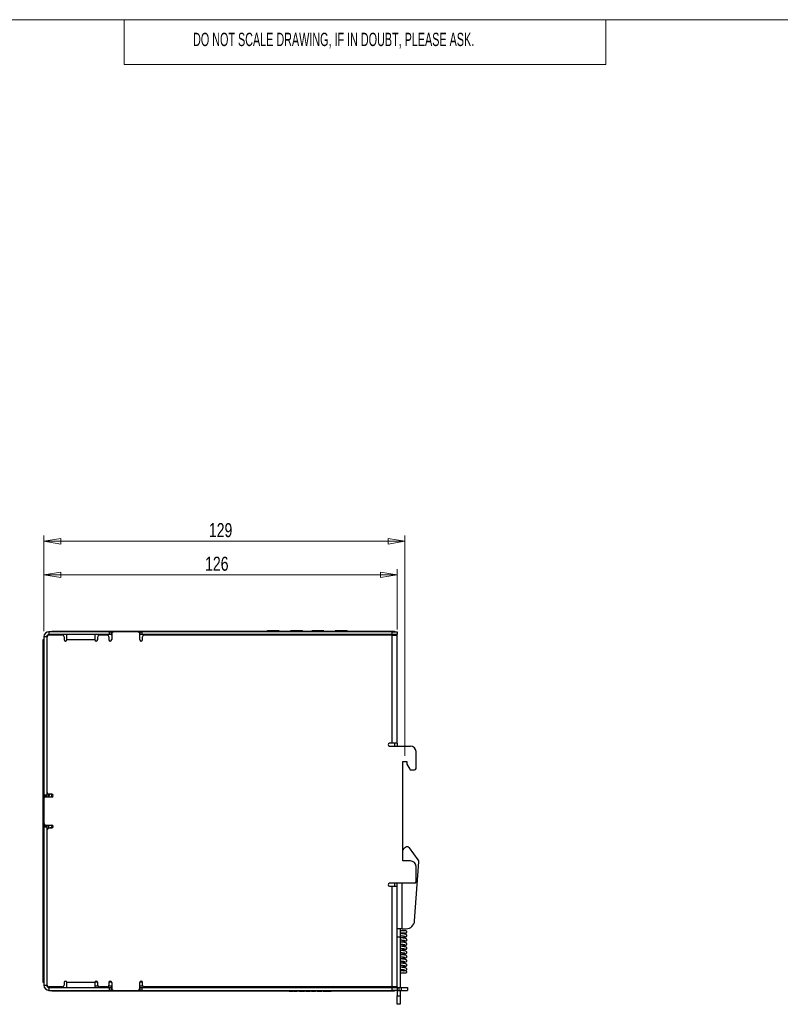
# Model space of a CAD drawing. Header units: millimetres. Extents: x 0 to 420, y 0 to 297.
# Tile 8 of 19: x 148 to 284, y 114 to 290. Entities that reach past the tile are written whole.
import ezdxf

# ---------------------------------------------------------------- set-up
doc = ezdxf.new("R2010")
doc.units = ezdxf.units.MM
doc.styles.add('SLDTEXTSTYLE0', font='TXT', dxfattribs={"width": 0.605})
doc.styles.add('SLDTEXTSTYLE1', font='TXT', dxfattribs={"width": 0.75})
doc.dimstyles.new('SLDDIMSTYLE0', dxfattribs={"dimtxt": 2.5, "dimasz": 3, "dimexe": 0, "dimexo": 0.0625, "dimtad": 1, "dimdec": 0, "dimlfac": 2, "dimrnd": 1e-09, "dimzin": 12, "dimdsep": 46, "dimtxsty": 'SLDTEXTSTYLE1', "dimblk1": 'CLOSED', "dimblk2": 'CLOSED', "dimsah": 1, "dimcen": 0.09, "dimadec": 0, "dimazin": 3, "dimtfac": 1, "dimtofl": 0, "dimtmove": 0, "dimatfit": 3, "dimldrblk": 'CLOSED', "dimfxl": 1, "dimfrac": 2, "dimtolj": 1, "dimtzin": 12, "dimarcsym": 0})

# ---------------------------------------------------------------- blocks, each defined once
blk = doc.blocks.new('_Closed')
at = {"color": 0, "linetype": 'ByBlock', "lineweight": -2}
for p, q in [((-1, 0.166667), (0, 0)), ((-1, 0.166667), (-1, -0.166667)), ((0, 0), (-1, -0.166667)), ((0, 0), (-1, 0))]:
    blk.add_line(p, q, dxfattribs=at)
blk = doc.blocks.new('_D_2')
at = {"color": 7, "linetype": 'Continuous', "lineweight": 0}
for p, q in [((152.67, 180.83), (152.67, 197.9)), ((217.12, 196.9), (152.67, 196.9)), ((217.12, 158.58), (217.12, 197.9))]:
    blk.add_line(p, q, dxfattribs=at)
at = {"color": 7, "linetype": 'Continuous', "lineweight": 18, "xscale": 3, "yscale": 3, "rotation": 180}
blk.add_blockref('_Closed', (152.67, 196.9), dxfattribs=at)
at = {"color": 7, "linetype": 'Continuous', "lineweight": 18, "xscale": 3, "yscale": 3}
blk.add_blockref('_Closed', (217.12, 196.9), dxfattribs=at)
at = {"color": 7, "linetype": 'Continuous', "lineweight": 18, "insert": (182.13, 200.13), "char_height": 2.5, "attachment_point": 1, "style": 'SLDTEXTSTYLE1'}
blk.add_mtext('129', dxfattribs=at)
blk = doc.blocks.new('_D_3')
at = {"color": 7, "linetype": 'Continuous', "lineweight": 0}
for p, q in [((152.67, 180.83), (152.67, 191.9)), ((215.77, 181.13), (215.77, 191.9)), ((152.67, 190.9), (215.77, 190.9))]:
    blk.add_line(p, q, dxfattribs=at)
at = {"color": 7, "linetype": 'Continuous', "lineweight": 18, "xscale": 3, "yscale": 3, "rotation": 180}
blk.add_blockref('_Closed', (152.67, 190.9), dxfattribs=at)
at = {"color": 7, "linetype": 'Continuous', "lineweight": 18, "xscale": 3, "yscale": 3}
blk.add_blockref('_Closed', (215.77, 190.9), dxfattribs=at)
at = {"color": 7, "linetype": 'Continuous', "lineweight": 18, "insert": (181.45, 194.13), "char_height": 2.5, "attachment_point": 1, "style": 'SLDTEXTSTYLE1'}
blk.add_mtext('126', dxfattribs=at)

msp = doc.modelspace()

# ---------------------------------------------------------------- linework, layer by layer
at = {"color": 7, "linetype": 'Continuous', "lineweight": 18}
for p, q in [((413, 290), (7, 290)), ((167, 290), (167, 282)), ((253, 290), (253, 282)), ((253, 282), (167, 282))]:
    msp.add_line(p, q, dxfattribs=at)
at = {"color": 7, "linetype": 'Continuous', "lineweight": 25}
for p, q in [((152.54, 178.33), (152.54, 179.33)), ((152.54, 179.33), (152.67, 179.33)), ((153.17, 179.83), (152.67, 179.83)), ((152.67, 179.83), (152.67, 151.63)), ((153.17, 179.83), (153.17, 151.63)), ((153.27, 152.03), (153.27, 179.83)), ((153.57, 180.73), (153.57, 180.23)), ((164.37, 180.73), (153.57, 180.73)), ((164.37, 180.23), (153.57, 180.23)), ((155.97, 180.13), (153.57, 180.13)), ((154.07, 180.73), (154.07, 180.85)), ((154.07, 180.85), (155.07, 180.85)), ((155.07, 180.85), (155.07, 180.73)), ((155.07, 180.85), (214.27, 180.85)), ((156.27, 179.83), (156.27, 179.33)), ((156.77, 179.33), (156.77, 180.23)), ((156.77, 179.33), (161.77, 179.33)), ((161.77, 180.23), (161.77, 179.33)), ((162.27, 179.33), (162.27, 179.83)), ((163.97, 180.13), (162.57, 180.13)), ((164.27, 179.83), (164.27, 179.33)), ((164.37, 180.23), (164.37, 180.73)), ((164.37, 180.73), (164.67, 180.73)), ((164.67, 180.23), (164.37, 180.23)), ((164.67, 180.73), (165.07, 180.73)), ((164.67, 180.73), (164.67, 180.23)), ((164.67, 180.23), (164.77, 180.23)), ((164.77, 180.43), (164.77, 179.33)), ((169.47, 180.73), (165.07, 180.73)), ((169.47, 180.73), (169.87, 180.73)), ((169.77, 179.33), (169.77, 180.43)), ((169.77, 180.23), (169.87, 180.23)), ((169.87, 180.23), (169.87, 180.73)), ((169.87, 180.73), (170.17, 180.73)), ((170.17, 180.23), (169.87, 180.23)), ((170.17, 180.73), (170.17, 180.23)), ((214.87, 180.73), (170.17, 180.73)), ((214.87, 180.23), (170.17, 180.23)), ((170.27, 179.33), (170.27, 179.83)), ((214.87, 180.13), (170.57, 180.13)), ((176.11, 180.13), (176.11, 180.23)), ((177.55, 180.13), (177.52, 180.23)), ((177.86, 180.19), (177.53, 180.19)), ((178.19, 180.19), (177.86, 180.19)), ((178.17, 180.13), (178.2, 180.23)), ((178.17, 180.13), (178.18, 180.17)), ((178.18, 180.17), (178.2, 180.23)), ((180.02, 180.23), (180.05, 180.13)), ((180.36, 180.19), (180.03, 180.19)), ((180.69, 180.19), (180.36, 180.19)), ((180.67, 180.13), (180.7, 180.23)), ((180.67, 180.13), (180.68, 180.17)), ((180.68, 180.17), (180.7, 180.23)), ((182.52, 180.23), (182.55, 180.13)), ((182.86, 180.19), (182.53, 180.19)), ((183.19, 180.19), (182.86, 180.19)), ((183.17, 180.13), (183.2, 180.23)), ((183.17, 180.13), (183.18, 180.17)), ((183.18, 180.17), (183.2, 180.23)), ((185.02, 180.23), (185.05, 180.13)), ((185.36, 180.19), (185.03, 180.19)), ((185.69, 180.19), (185.36, 180.19)), ((185.67, 180.13), (185.7, 180.23)), ((185.67, 180.13), (185.68, 180.17)), ((185.68, 180.17), (185.7, 180.23)), ((187.52, 180.23), (187.55, 180.13)), ((187.86, 180.19), (187.53, 180.19)), ((188.19, 180.19), (187.86, 180.19)), ((188.2, 180.23), (188.17, 180.13)), ((188.17, 180.13), (188.18, 180.17)), ((188.18, 180.17), (188.2, 180.23)), ((189.61, 180.13), (189.61, 180.23)), ((191.87, 180.86), (191.87, 180.85)), ((191.87, 180.86), (198.3, 180.86)), ((192.4, 180.23), (192.4, 180.13)), ((193.63, 180.9), (192.65, 180.9)), ((194.05, 180.9), (193.22, 180.9)), ((193.63, 180.9), (193.63, 180.86)), ((193.63, 180.23), (193.63, 180.13)), ((194.05, 180.9), (194.05, 180.86)), ((194.68, 180.9), (194.05, 180.9)), ((194.05, 180.23), (194.05, 180.13)), ((194.68, 180.9), (194.68, 180.86)), ((194.68, 180.23), (194.68, 180.13)), ((196.71, 180.9), (196.71, 180.86)), ((197.35, 180.9), (196.71, 180.9)), ((196.71, 180.23), (196.71, 180.13)), ((197.35, 180.9), (197.35, 180.86)), ((198.17, 180.9), (197.35, 180.9)), ((197.35, 180.23), (197.35, 180.13)), ((198.75, 180.9), (197.77, 180.9)), ((197.77, 180.86), (197.77, 180.9)), ((197.77, 180.23), (197.77, 180.13)), ((198.3, 180.86), (198.3, 180.85)), ((198.63, 180.86), (198.3, 180.86)), ((198.63, 180.86), (198.63, 180.85)), ((199, 180.13), (199, 180.23)), ((199.03, 180.86), (199.03, 180.85)), ((199.08, 180.86), (199.26, 180.86)), ((199.28, 180.86), (199.28, 180.85)), ((199.31, 180.86), (199.31, 180.85)), ((199.7, 180.86), (199.7, 180.85)), ((200.1, 180.86), (200.1, 180.85)), ((200.15, 180.86), (200.24, 180.86)), ((200.28, 180.86), (200.28, 180.85)), ((200.37, 180.23), (200.37, 180.13)), ((201.6, 180.9), (200.62, 180.9)), ((200.65, 180.86), (200.65, 180.85)), ((201, 180.86), (201, 180.85)), ((201.04, 180.86), (207.37, 180.86)), ((202.02, 180.9), (201.19, 180.9)), ((201.6, 180.9), (201.6, 180.86)), ((201.6, 180.23), (201.6, 180.13)), ((202.02, 180.9), (202.02, 180.86)), ((202.65, 180.9), (202.02, 180.9)), ((202.02, 180.23), (202.02, 180.13)), ((202.65, 180.9), (202.65, 180.86)), ((202.65, 180.23), (202.65, 180.13)), ((204.68, 180.9), (204.68, 180.86)), ((205.32, 180.9), (204.68, 180.9)), ((204.68, 180.23), (204.68, 180.13)), ((205.32, 180.9), (205.32, 180.86)), ((206.14, 180.9), (205.32, 180.9)), ((205.32, 180.23), (205.32, 180.13)), ((206.72, 180.9), (205.74, 180.9)), ((205.74, 180.86), (205.74, 180.9)), ((205.74, 180.23), (205.74, 180.13)), ((206.97, 180.13), (206.97, 180.23)), ((207.37, 180.86), (207.37, 180.85)), ((209.77, 180.23), (209.77, 180.13)), ((214.27, 180.73), (214.27, 180.85)), ((214.27, 180.85), (215.27, 180.85)), ((214.87, 180.23), (214.87, 180.73)), ((214.87, 180.73), (215.77, 180.73)), ((215.77, 180.23), (214.87, 180.23)), ((214.87, 160.83), (214.87, 180.13)), ((214.87, 180.13), (215.77, 180.13)), ((215.27, 180.85), (215.27, 180.73)), ((215.77, 180.73), (215.77, 180.23)), ((215.77, 160.83), (215.77, 180.13)), ((152.67, 178.33), (152.54, 178.33)), ((152.54, 167.33), (152.54, 178.33)), ((152.54, 170.46), (152.54, 170.46)), ((152.54, 170.42), (152.54, 170.42)), ((152.54, 170.39), (152.54, 170.39)), ((152.54, 169.99), (152.54, 169.99)), ((152.54, 169.59), (152.54, 169.59)), ((152.54, 169.56), (152.54, 169.56)), ((152.54, 169.56), (152.54, 168.83)), ((152.54, 168.83), (152.54, 168.83)), ((152.54, 168.79), (152.54, 168.79)), ((152.54, 167.33), (152.55, 167.33)), ((152.55, 166.95), (152.55, 167.33)), ((152.54, 166.95), (152.55, 166.95)), ((152.54, 166.7), (152.54, 166.95)), ((152.54, 166.7), (152.55, 166.7)), ((152.55, 119.13), (152.55, 166.7)), ((152.54, 163.95), (152.54, 164.08)), ((152.54, 164.08), (152.55, 164.08)), ((152.54, 163.96), (152.55, 163.96)), ((152.54, 163.93), (152.55, 163.93)), ((152.54, 163.91), (152.55, 163.91)), ((152.54, 163.57), (152.55, 163.57)), ((152.54, 163.25), (152.54, 163.21)), ((152.54, 163.21), (152.55, 163.21)), ((152.54, 163.21), (152.54, 162.6)), ((152.54, 162.48), (152.54, 162.6)), ((152.54, 162.6), (152.55, 162.6)), ((152.54, 162.57), (152.55, 162.57)), ((152.54, 162.48), (152.55, 162.48)), ((152.54, 161.1), (152.55, 161.1)), ((152.54, 160.98), (152.54, 161.1)), ((152.54, 160.99), (152.55, 160.99)), ((152.54, 160.95), (152.55, 160.95)), ((152.54, 160.95), (152.54, 160.15)), ((152.54, 160.15), (152.55, 160.15)), ((214.87, 160.83), (214.37, 160.83)), ((214.37, 160.33), (218.12, 160.33)), ((215.77, 160.83), (214.87, 160.83)), ((215.27, 160.83), (215.27, 160.33)), ((215.77, 160.83), (215.77, 160.33)), ((152.54, 159.5), (152.54, 159.63)), ((152.54, 159.59), (152.55, 159.59)), ((152.54, 159.5), (152.55, 159.5)), ((219.12, 156.33), (219.12, 159.33)), ((152.54, 158.13), (152.55, 158.13)), ((152.54, 158), (152.54, 158.13)), ((152.54, 158.01), (152.55, 158.01)), ((152.54, 157.79), (152.55, 157.79)), ((152.54, 157.79), (152.54, 157.71)), ((152.54, 157.71), (152.55, 157.71)), ((152.54, 157.54), (152.55, 157.54)), ((152.54, 157.4), (152.55, 157.4)), ((152.54, 156.98), (152.55, 156.98)), ((152.54, 156.53), (152.54, 156.65)), ((152.54, 156.62), (152.55, 156.62)), ((152.54, 156.53), (152.55, 156.53)), ((216.75, 157.58), (217.5, 157.58)), ((216.75, 139.83), (216.75, 157.58)), ((217.5, 157.58), (217.5, 157.08)), ((217.5, 157.08), (218, 156.2)), ((218.22, 156.08), (218.87, 156.08)), ((152.67, 151.63), (153.17, 151.63)), ((152.67, 151.33), (152.67, 151.63)), ((153.17, 151.33), (152.67, 151.33)), ((152.67, 150.93), (152.67, 151.33)), ((154.07, 151.23), (152.97, 151.23)), ((153.17, 151.63), (153.17, 151.33)), ((153.17, 151.23), (153.17, 151.33)), ((153.52, 151.23), (153.52, 151.73)), ((153.53, 151.35), (153.53, 151.23)), ((154.07, 151.73), (153.57, 151.73)), ((154.03, 151.73), (154.03, 151.23)), ((152.67, 150.93), (152.67, 146.53)), ((152.54, 146.03), (152.55, 146.03)), ((152.54, 145.9), (152.54, 146.03)), ((152.54, 145.91), (152.55, 145.91)), ((152.67, 146.13), (152.67, 146.53)), ((152.67, 146.13), (153.17, 146.13)), ((152.67, 145.83), (152.67, 146.13)), ((152.97, 146.23), (154.07, 146.23)), ((153.17, 146.13), (153.17, 146.23)), ((153.17, 146.13), (153.17, 145.83)), ((153.52, 145.72), (153.52, 146.23)), ((154.03, 146), (154.03, 145.73)), ((154.32, 146), (154.03, 146)), ((154.03, 146), (154.03, 145.75)), ((152.54, 145.69), (152.55, 145.69)), ((152.54, 145.69), (152.54, 145.61)), ((152.54, 145.61), (152.55, 145.61)), ((152.54, 145.44), (152.55, 145.44)), ((152.54, 145.3), (152.55, 145.3)), ((152.54, 144.88), (152.55, 144.88)), ((152.54, 144.43), (152.54, 144.55)), ((152.54, 144.52), (152.55, 144.52)), ((152.54, 144.43), (152.55, 144.43)), ((153.17, 145.83), (152.67, 145.83)), ((152.67, 145.83), (152.67, 117.62)), ((153.17, 145.83), (153.17, 117.62)), ((153.27, 117.62), (153.27, 145.43)), ((153.57, 145.73), (154.07, 145.73)), ((154.03, 145.75), (153.93, 145.75)), ((154.03, 145.73), (154.03, 145.75)), ((152.54, 143.05), (152.55, 143.05)), ((152.54, 142.93), (152.54, 143.05)), ((152.54, 142.93), (152.55, 142.93)), ((152.54, 142.9), (152.55, 142.9)), ((152.54, 142.9), (152.54, 141.58)), ((152.54, 141.58), (152.54, 142.14)), ((152.54, 141.45), (152.54, 141.58)), ((152.54, 141.58), (152.55, 141.58)), ((152.54, 141.45), (152.55, 141.45)), ((219.51, 140.02), (217.97, 142.14)), ((152.54, 139.95), (152.54, 140.08)), ((152.54, 140.08), (152.55, 140.08)), ((152.54, 138.6), (152.54, 139.95)), ((152.54, 139.95), (152.55, 139.95)), ((152.54, 139.93), (152.54, 138.6)), ((152.54, 139.93), (152.55, 139.93)), ((218.12, 139.83), (216.75, 139.83)), ((218.87, 129.12), (219.61, 139.69)), ((152.54, 138.48), (152.54, 138.6)), ((152.54, 138.6), (152.55, 138.6)), ((152.54, 138.48), (152.55, 138.48)), ((152.54, 137.1), (152.55, 137.1)), ((152.54, 136.98), (152.54, 137.1)), ((219.12, 136.08), (219.12, 138.83)), ((152.54, 136.98), (152.55, 136.98)), ((152.54, 136.95), (152.55, 136.95)), ((152.54, 136.95), (152.54, 135.63)), ((152.54, 135.63), (152.54, 136.19)), ((152.54, 135.5), (152.54, 135.63)), ((152.54, 135.63), (152.55, 135.63)), ((152.54, 135.5), (152.55, 135.5)), ((218.87, 135.83), (214.37, 135.83)), ((215.27, 135.83), (215.27, 135.33)), ((215.77, 135.33), (215.77, 135.83)), ((152.54, 134.13), (152.55, 134.13)), ((152.54, 134), (152.54, 134.13)), ((152.54, 134.01), (152.55, 134.01)), ((152.54, 133.62), (152.55, 133.62)), ((214.37, 135.33), (214.87, 135.33)), ((214.87, 117.32), (214.87, 135.33)), ((214.87, 135.33), (215.77, 135.33)), ((215.77, 117.32), (215.77, 135.33)), ((152.54, 133.14), (152.55, 133.14)), ((152.54, 133.14), (152.54, 132.79)), ((152.54, 132.65), (152.54, 133.09)), ((152.54, 132.79), (152.54, 132.65)), ((152.54, 132.79), (152.55, 132.79)), ((152.54, 132.53), (152.54, 132.65)), ((152.54, 132.65), (152.55, 132.65)), ((152.54, 132.53), (152.55, 132.53)), ((152.54, 131.15), (152.55, 131.15)), ((152.54, 131.03), (152.54, 131.15)), ((152.54, 131.04), (152.55, 131.04)), ((152.54, 130.64), (152.55, 130.64)), ((152.54, 130.35), (152.54, 130.16)), ((152.54, 130.16), (152.55, 130.16)), ((152.54, 130.16), (152.54, 129.81)), ((152.54, 129.68), (152.54, 130.12)), ((152.54, 129.81), (152.55, 129.81)), ((152.54, 129.81), (152.54, 129.68)), ((152.54, 129.55), (152.54, 129.68)), ((152.54, 129.68), (152.55, 129.68)), ((152.54, 129.55), (152.55, 129.55)), ((216.67, 127.73), (215.77, 127.73)), ((216.27, 127.73), (216.27, 126.23)), ((216.67, 127.73), (217.37, 127.73)), ((216.27, 126.23), (215.77, 126.23)), ((216.27, 126.23), (216.27, 117.22)), ((216.33, 121.61), (216.35, 121.7)), ((152.55, 119.13), (152.67, 119.13)), ((152.55, 118.13), (152.55, 119.13)), ((152.67, 118.13), (152.55, 118.13)), ((156.27, 118.12), (156.27, 117.62)), ((161.77, 118.12), (156.77, 118.12)), ((156.77, 117.22), (156.77, 118.12)), ((161.77, 118.12), (161.77, 117.22)), ((161.81, 118.25), (162.24, 118.25)), ((162.27, 117.62), (162.27, 118.12)), ((164.27, 118.12), (164.27, 117.62)), ((164.31, 118.25), (164.74, 118.25)), ((164.77, 118.12), (164.77, 117.02)), ((169.77, 117.02), (169.77, 118.12)), ((169.81, 118.25), (170.24, 118.25)), ((170.27, 117.62), (170.27, 118.12)), ((152.67, 117.62), (153.17, 117.62)), ((155.97, 117.32), (153.57, 117.32)), ((153.57, 117.22), (153.57, 116.72)), ((153.57, 117.22), (164.37, 117.22)), ((153.57, 116.72), (164.37, 116.72)), ((154.07, 116.6), (154.07, 116.72)), ((155.07, 116.6), (154.07, 116.6)), ((155.07, 116.72), (155.07, 116.6)), ((214.27, 116.6), (155.07, 116.6)), ((162.34, 117.44), (161.77, 117.44)), ((163.97, 117.32), (162.57, 117.32)), ((163.5, 117.22), (163.53, 117.32)), ((163.53, 117.31), (164.19, 117.31)), ((164.16, 117.39), (164.21, 117.22)), ((164.77, 117.44), (164.21, 117.44)), ((164.37, 116.72), (164.37, 117.22)), ((164.37, 117.22), (164.67, 117.22)), ((164.67, 116.72), (164.37, 116.72)), ((164.67, 117.22), (164.67, 116.72)), ((164.77, 117.22), (164.67, 117.22)), ((165.07, 116.72), (164.67, 116.72)), ((165.07, 116.72), (169.47, 116.72)), ((169.87, 116.72), (169.47, 116.72)), ((170.34, 117.44), (169.77, 117.44)), ((169.87, 117.22), (169.77, 117.22)), ((169.87, 116.72), (169.87, 117.22)), ((169.87, 117.22), (170.17, 117.22)), ((170.17, 116.72), (169.87, 116.72)), ((170.17, 117.22), (170.17, 116.72)), ((170.17, 117.22), (214.87, 117.22)), ((170.17, 116.72), (214.87, 116.72)), ((214.87, 117.32), (170.57, 117.32)), ((171, 117.22), (171.03, 117.32)), ((171.03, 117.31), (171.69, 117.31)), ((171.68, 117.32), (171.71, 117.22)), ((173.11, 117.32), (173.11, 117.22)), ((180.46, 117.32), (180.46, 117.22)), ((180.59, 117.22), (180.59, 117.32)), ((186.34, 117.32), (186.34, 117.22)), ((186.46, 117.22), (186.46, 117.32)), ((196.48, 116.6), (191.77, 116.6)), ((191.77, 116.6), (191.77, 116.6)), ((192.4, 117.22), (192.4, 117.32)), ((196.48, 116.6), (196.48, 116.6)), ((196.48, 116.6), (196.75, 116.6)), ((196.75, 116.6), (196.75, 116.6)), ((196.75, 116.6), (196.87, 116.6)), ((196.87, 116.6), (196.87, 116.6)), ((196.87, 116.6), (197.14, 116.6)), ((197.14, 116.6), (197.14, 116.6)), ((197.23, 116.6), (197.14, 116.6)), ((197.23, 116.6), (197.23, 116.6)), ((197.23, 116.6), (197.92, 116.6)), ((197.92, 116.6), (197.92, 116.6)), ((198.23, 116.6), (197.92, 116.6)), ((198.23, 116.6), (198.23, 116.6)), ((198.23, 116.6), (198.26, 116.6)), ((198.26, 116.6), (198.26, 116.6)), ((198.26, 116.6), (199.08, 116.6)), ((199.08, 116.6), (199.08, 116.6)), ((199.08, 116.6), (199.19, 116.6)), ((199.19, 116.6), (199.19, 116.6)), ((199.42, 116.6), (199.19, 116.6)), ((199.45, 116.6), (199.45, 116.6)), ((199.45, 116.6), (199.6, 116.6)), ((199.6, 116.6), (199.6, 116.6)), ((199.6, 116.6), (200.04, 116.6)), ((200.02, 117.22), (200.02, 117.32)), ((200.04, 116.6), (200.04, 116.6)), ((200.04, 116.6), (200.11, 116.6)), ((200.11, 116.6), (200.23, 116.6)), ((200.11, 116.6), (200.11, 116.6)), ((200.23, 116.6), (200.23, 116.6)), ((200.45, 116.6), (200.23, 116.6)), ((200.45, 116.6), (200.45, 116.6)), ((200.45, 116.6), (201.15, 116.6)), ((200.57, 117.22), (200.57, 117.32)), ((201.15, 116.6), (201.15, 116.6)), ((201.45, 116.6), (201.15, 116.6)), ((201.45, 116.6), (201.45, 116.6)), ((201.45, 116.6), (201.57, 116.6)), ((201.57, 116.6), (201.57, 116.6)), ((201.57, 116.6), (202.2, 116.6)), ((202.2, 116.6), (202.32, 116.6)), ((202.2, 116.6), (202.2, 116.6)), ((202.32, 116.6), (202.32, 116.6)), ((202.52, 116.6), (202.32, 116.6)), ((202.52, 116.6), (202.52, 116.6)), ((202.52, 116.6), (202.79, 116.6)), ((202.79, 116.6), (202.79, 116.6)), ((202.79, 116.6), (202.91, 116.6)), ((202.91, 116.6), (202.91, 116.6)), ((202.91, 116.6), (203.18, 116.6)), ((203.18, 116.6), (203.18, 116.6)), ((203.27, 116.6), (203.18, 116.6)), ((203.27, 116.6), (203.96, 116.6)), ((203.27, 116.6), (203.27, 116.6)), ((203.96, 116.6), (203.96, 116.6)), ((208.77, 116.6), (203.96, 116.6)), ((208.19, 117.22), (208.19, 117.32)), ((208.77, 116.6), (208.77, 116.6)), ((209.77, 117.32), (209.77, 117.22)), ((214.27, 116.6), (214.27, 116.72)), ((215.27, 116.6), (214.27, 116.6)), ((215.77, 117.32), (214.87, 117.32)), ((214.87, 116.72), (214.87, 117.22)), ((214.87, 117.22), (215.77, 117.22)), ((215.77, 116.72), (214.87, 116.72)), ((215.27, 116.72), (215.27, 116.6)), ((215.77, 117.32), (215.77, 117.22)), ((215.77, 117.22), (215.77, 116.72)), ((215.77, 117.22), (216.07, 117.22)), ((215.77, 116.72), (215.77, 115.73)), ((215.77, 116.72), (216.07, 116.72)), ((216.07, 117.22), (216.07, 116.72)), ((216.07, 117.22), (216.47, 117.22)), ((216.07, 116.72), (216.47, 116.72)), ((216.27, 116.72), (216.27, 115.73)), ((216.47, 117.22), (216.47, 116.72)), ((216.47, 117.22), (217.62, 117.22)), ((216.47, 116.72), (217.62, 116.72)), ((217.62, 117.22), (217.62, 116.72)), ((215.77, 115.73), (216.27, 115.73)), ((215.77, 114.23), (215.77, 115.73)), ((216.27, 115.73), (216.27, 114.23)), ((216.27, 114.23), (215.77, 114.23))]:
    msp.add_line(p, q, dxfattribs=at)
at = {"color": 8, "linetype": 'Continuous', "lineweight": 25}
for p, q in [((177.86, 180.19), (177.86, 180.23)), ((177.86, 180.13), (177.86, 180.19)), ((180.36, 180.19), (180.36, 180.23)), ((180.36, 180.13), (180.36, 180.19)), ((182.86, 180.19), (182.86, 180.23)), ((182.86, 180.13), (182.86, 180.19)), ((185.36, 180.19), (185.36, 180.23)), ((185.36, 180.13), (185.36, 180.19)), ((187.86, 180.19), (187.86, 180.23)), ((187.86, 180.13), (187.86, 180.19)), ((192.65, 180.86), (192.65, 180.9)), ((192.65, 180.23), (192.65, 180.13)), ((198.75, 180.86), (198.75, 180.9)), ((198.75, 180.13), (198.75, 180.23)), ((200.62, 180.86), (200.62, 180.9)), ((200.62, 180.23), (200.62, 180.13)), ((206.72, 180.86), (206.72, 180.9)), ((206.72, 180.13), (206.72, 180.23)), ((212.27, 180.23), (212.27, 180.13)), ((214.87, 180.13), (214.87, 180.23)), ((152.54, 141.58), (152.54, 141.58)), ((152.54, 138.6), (152.54, 138.6)), ((152.54, 135.63), (152.54, 135.63)), ((216.67, 127.73), (216.67, 135.83)), ((152.54, 132.65), (152.54, 132.65)), ((152.54, 129.68), (152.54, 129.68)), ((216.35, 121.7), (216.27, 121.73)), ((180.71, 117.22), (180.71, 117.32)), ((186.21, 117.22), (186.21, 117.32)), ((186.34, 117.22), (186.34, 117.32)), ((212.27, 117.22), (212.27, 117.32)), ((214.87, 117.32), (214.87, 117.22))]:
    msp.add_line(p, q, dxfattribs=at)
at = {"color": 7, "linetype": 'Continuous', "lineweight": 25, "flags": 128}
for points in [[(153.93, 145.75), (153.86, 145.74), (153.8, 145.73)], [(153.93, 145.75), (153.86, 145.74), (153.8, 145.73)], [(216.42, 121.95), (216.42, 121.94), (216.41, 121.93), (216.41, 121.91), (216.4, 121.88), (216.39, 121.84), (216.38, 121.8), (216.37, 121.75), (216.35, 121.7)]]:
    msp.add_lwpolyline(points, dxfattribs=at)
at = {"color": 7, "linetype": 'Continuous', "lineweight": 25}
for centre, radius, start, end in [((153.57, 179.83), 0.9, 90, 180), ((153.57, 179.83), 0.4, 90, 180), ((153.57, 179.83), 0.3, 90, 180), ((155.97, 179.83), 0.3, 0, 90), ((156.52, 179.33), 0.25, 180, 0), ((162.02, 179.33), 0.25, 180, 0), ((162.57, 179.83), 0.3, 90, 180), ((163.97, 179.83), 0.3, 0, 90), ((164.52, 179.33), 0.25, 180, 0), ((165.07, 180.43), 0.3, 90, 180), ((169.47, 180.43), 0.3, 0, 90), ((170.02, 179.33), 0.25, 180, 0), ((170.57, 179.83), 0.3, 90, 180), ((192.65, 180.65), 0.25, 90, 125.7209), ((198.75, 180.65), 0.25, 54.2789, 90), ((200.62, 180.65), 0.25, 90, 125.7209), ((206.72, 180.65), 0.25, 54.2789, 90), ((214.87, 179.33), 0.9, 62.734, 90), ((214.37, 160.58), 0.25, 90, 270), ((218.12, 159.33), 1, 0, 90), ((218.22, 156.33), 0.25, 210, 270), ((218.87, 156.33), 0.25, 270, 0), ((152.97, 150.93), 0.3, 90, 180), ((153.57, 152.03), 0.3, 180, 270), ((153.93, 151.35), 0.4, 110.1925, 180), ((153.93, 151.35), 0.4, 110.1925, 180), ((154.07, 151.48), 0.25, 270, 90), ((152.97, 146.53), 0.3, 180, 270), ((154.07, 145.98), 0.25, 270, 90), ((153.57, 145.43), 0.3, 90, 180), ((217.79, 141.13), 1.25, 107.7093, 146.8679), ((217.57, 141.84), 0.5, 36.1242, 107.7093), ((218.12, 138.83), 1, 0, 90), ((219.11, 139.73), 0.5, 356, 36.1242), ((214.37, 135.58), 0.25, 90, 270), ((218.87, 136.08), 0.25, 270, 0), ((217.37, 129.23), 1.5, 270, 356), ((156.52, 118.12), 0.25, 0, 180), ((162.02, 118.12), 0.25, 0, 180), ((164.52, 118.12), 0.25, 0, 180), ((170.02, 118.12), 0.25, 0, 180), ((153.57, 117.62), 0.9, 180, 270), ((153.57, 117.62), 0.4, 180, 270), ((153.57, 117.62), 0.3, 180, 270), ((155.97, 117.62), 0.3, 270, 0), ((162.57, 117.62), 0.3, 180, 270), ((163.97, 117.62), 0.3, 270, 0), ((165.07, 117.02), 0.3, 180, 270), ((169.47, 117.02), 0.3, 270, 0), ((170.57, 117.62), 0.3, 180, 270), ((214.87, 118.12), 0.9, 270, 297.266)]:
    msp.add_arc(centre, radius, start, end, dxfattribs=at)
for points, knots in [([(216.26, 126.87), (216.27, 126.87), (216.36, 126.88), (216.55, 126.9), (216.8, 126.94), (216.94, 126.96), (217.02, 126.97)], [0, 0, 0, 0, 0.0414505, 0.3367209, 0.6596869, 1, 1, 1, 1]), ([(216.26, 126.12), (216.29, 126.12), (216.4, 126.14), (216.59, 126.16), (216.86, 126.19), (217.15, 126.24), (217.32, 126.27), (217.45, 126.37), (217.49, 126.47), (217.48, 126.54), (217.42, 126.66), (217.28, 126.72), (217.05, 126.77), (216.76, 126.81), (216.55, 126.84), (216.38, 126.86), (216.29, 126.87), (216.26, 126.87)], [0, 0, 0, 0, 0.028467, 0.092625, 0.155576, 0.273262, 0.387113, 0.442091, 0.488456, 0.523029, 0.551922, 0.648317, 0.789458, 0.856682, 0.920555, 0.980067, 1, 1, 1, 1]), ([(217.29, 127.34), (217.27, 127.34), (217.24, 127.34), (217.08, 127.34), (216.85, 127.34), (216.57, 127.34), (216.37, 127.34), (216.27, 127.34)], [0, 0, 0, 0, 0.189776, 0.388743, 0.596895, 0.81422, 1, 1, 1, 1]), ([(216.32, 126.96), (216.33, 126.96), (216.45, 126.96), (216.69, 126.96), (216.99, 126.96), (217.22, 126.96), (217.27, 126.96), (217.3, 126.96)], [0, 0, 0, 0, 0.020545, 0.251424, 0.491634, 0.741163, 1, 1, 1, 1]), ([(217.3, 126.96), (217.31, 126.97), (217.34, 126.97), (217.38, 126.98), (217.42, 127.01), (217.45, 127.04), (217.47, 127.07), (217.48, 127.11), (217.48, 127.15), (217.48, 127.2), (217.45, 127.25), (217.41, 127.3), (217.35, 127.33), (217.31, 127.34), (217.29, 127.34)], [0, 0, 0, 0, 0.076365, 0.150726, 0.223218, 0.293905, 0.362798, 0.429885, 0.495141, 0.558536, 0.679168, 0.792549, 0.899173, 1, 1, 1, 1]), ([(216.26, 125.37), (216.31, 125.38), (216.43, 125.39), (216.63, 125.41), (216.85, 125.44), (217.11, 125.48), (217.31, 125.53), (217.44, 125.6), (217.48, 125.7), (217.48, 125.77), (217.44, 125.88), (217.29, 125.97), (217.1, 126.01), (216.78, 126.06), (216.5, 126.09), (216.34, 126.11), (216.27, 126.12), (216.26, 126.12)], [0, 0, 0, 0, 0.037137, 0.10443, 0.172464, 0.23976, 0.369758, 0.456519, 0.486621, 0.52233, 0.569429, 0.625104, 0.748648, 0.870809, 0.933664, 0.996758, 1, 1, 1, 1]), ([(216.26, 124.62), (216.29, 124.62), (216.39, 124.63), (216.56, 124.66), (216.84, 124.69), (217.14, 124.74), (217.32, 124.77), (217.45, 124.87), (217.49, 124.97), (217.48, 125.04), (217.44, 125.12), (217.38, 125.17), (217.26, 125.23), (217.01, 125.28), (216.65, 125.33), (216.39, 125.36), (216.29, 125.37), (216.26, 125.37)], [0, 0, 0, 0, 0.021255, 0.08523, 0.148385, 0.268087, 0.385639, 0.441803, 0.488555, 0.523269, 0.552191, 0.592065, 0.647129, 0.784971, 0.91353, 0.973062, 1, 1, 1, 1]), ([(216.28, 126.5), (216.32, 126.49), (216.43, 126.48), (216.62, 126.46), (216.82, 126.43), (216.99, 126.41), (217.1, 126.39), (217.15, 126.37), (217.15, 126.39), (217.15, 126.39)], [0, 0, 0, 0, 0.079, 0.268913, 0.46112, 0.649162, 0.835187, 0.991527, 1, 1, 1, 1]), ([(216.28, 125.75), (216.36, 125.74), (216.51, 125.72), (216.71, 125.69), (216.89, 125.67), (217.02, 125.65), (217.1, 125.64), (217.14, 125.63), (217.15, 125.63), (217.15, 125.63)], [0, 0, 0, 0, 0.185096, 0.369111, 0.544444, 0.707393, 0.863226, 0.938502, 1, 1, 1, 1]), ([(216.28, 125), (216.35, 124.99), (216.49, 124.97), (216.69, 124.95), (216.88, 124.92), (217.03, 124.9), (217.13, 124.88), (217.14, 124.89), (217.14, 124.89)], [0, 0, 0, 0, 0.154445, 0.338606, 0.523642, 0.704634, 0.883194, 1, 1, 1, 1]), ([(216.26, 123.87), (216.3, 123.87), (216.41, 123.89), (216.61, 123.91), (216.84, 123.94), (217.1, 123.98), (217.29, 124.02), (217.4, 124.08), (217.45, 124.13), (217.48, 124.2), (217.48, 124.27), (217.44, 124.38), (217.29, 124.47), (217.11, 124.51), (216.8, 124.56), (216.52, 124.59), (216.36, 124.61), (216.27, 124.62), (216.26, 124.62)], [0, 0, 0, 0, 0.0302343, 0.0977301, 0.1666469, 0.2354287, 0.368733, 0.4199096, 0.4570297, 0.4870266, 0.5226012, 0.5692819, 0.6236531, 0.7436375, 0.86405, 0.9268163, 0.9894582, 1, 1, 1, 1]), ([(216.26, 123.12), (216.28, 123.12), (216.37, 123.13), (216.54, 123.15), (216.82, 123.19), (217.13, 123.24), (217.31, 123.27), (217.45, 123.37), (217.49, 123.47), (217.48, 123.54), (217.42, 123.65), (217.29, 123.72), (217.02, 123.78), (216.67, 123.82), (216.41, 123.85), (216.3, 123.87), (216.26, 123.87)], [0, 0, 0, 0, 0.014233, 0.078001, 0.141338, 0.263076, 0.384325, 0.441667, 0.488771, 0.523607, 0.552555, 0.645488, 0.780007, 0.906652, 0.966178, 1, 1, 1, 1]), ([(216.26, 122.37), (216.29, 122.37), (216.4, 122.39), (216.59, 122.41), (216.82, 122.44), (217.09, 122.48), (217.31, 122.53), (217.44, 122.6), (217.48, 122.7), (217.48, 122.77), (217.44, 122.88), (217.3, 122.97), (217.12, 123.01), (216.82, 123.05), (216.55, 123.09), (216.38, 123.11), (216.28, 123.12), (216.26, 123.12)], [0, 0, 0, 0, 0.023293, 0.091, 0.160814, 0.23112, 0.36779, 0.457144, 0.487035, 0.522466, 0.568717, 0.621802, 0.738286, 0.857039, 0.91978, 0.982674, 1, 1, 1, 1]), ([(216.28, 124.25), (216.29, 124.24), (216.36, 124.24), (216.52, 124.22), (216.72, 124.19), (216.9, 124.17), (217.03, 124.15), (217.1, 124.14), (217.14, 124.13), (217.15, 124.13), (217.15, 124.13)], [0, 0, 0, 0, 0.006891, 0.193888, 0.378241, 0.552363, 0.712724, 0.864758, 0.937557, 1, 1, 1, 1]), ([(216.28, 123.5), (216.36, 123.49), (216.5, 123.47), (216.71, 123.44), (216.9, 123.42), (217.04, 123.4), (217.13, 123.38), (217.14, 123.38), (217.14, 123.39)], [0, 0, 0, 0, 0.174019, 0.356901, 0.538744, 0.715378, 0.888936, 1, 1, 1, 1]), ([(216.33, 121.63), (216.35, 121.63), (216.49, 121.65), (216.76, 121.68), (217.06, 121.72), (217.3, 121.77), (217.45, 121.87), (217.49, 121.95), (217.47, 122.06), (217.42, 122.15), (217.33, 122.2), (217.16, 122.25), (216.93, 122.29), (216.66, 122.32), (216.42, 122.35), (216.3, 122.37), (216.26, 122.37)], [0, 0, 0, 0, 0.016791, 0.122106, 0.230839, 0.334978, 0.426922, 0.492335, 0.51661, 0.54733, 0.624752, 0.708447, 0.792913, 0.899373, 0.966491, 1, 1, 1, 1]), ([(216.26, 120.87), (216.31, 120.88), (216.47, 120.89), (216.75, 120.93), (217.03, 120.97), (217.24, 121.01), (217.35, 121.04), (217.45, 121.12), (217.48, 121.2), (217.48, 121.27), (217.46, 121.35), (217.36, 121.44), (217.17, 121.5), (216.91, 121.54), (216.59, 121.58), (216.36, 121.61), (216.26, 121.62)], [0, 0, 0, 0, 0.037542, 0.139336, 0.236034, 0.322996, 0.402641, 0.441995, 0.478105, 0.50882, 0.540392, 0.612885, 0.706216, 0.811793, 0.915059, 1, 1, 1, 1]), ([(216.28, 122.75), (216.29, 122.74), (216.38, 122.73), (216.54, 122.72), (216.75, 122.69), (216.91, 122.67), (217.04, 122.65), (217.11, 122.64), (217.15, 122.63), (217.15, 122.63), (217.15, 122.63)], [0, 0, 0, 0, 0.026612, 0.213704, 0.397455, 0.569191, 0.725999, 0.873454, 0.943352, 1, 1, 1, 1]), ([(216.28, 122), (216.33, 121.99), (216.5, 121.97), (216.77, 121.94), (217, 121.9), (217.11, 121.89), (217.15, 121.87), (217.14, 121.88), (217.14, 121.89)], [0, 0, 0, 0, 0.115894, 0.411204, 0.703852, 0.850882, 0.986365, 1, 1, 1, 1]), ([(216.23, 121.25), (216.35, 121.24), (216.58, 121.21), (216.87, 121.17), (217.04, 121.15), (217.12, 121.13), (217.16, 121.12), (217.15, 121.13), (217.15, 121.13)], [0, 0, 0, 0, 0.266374, 0.539785, 0.777224, 0.886037, 0.987806, 1, 1, 1, 1]), ([(216.9, 120.2), (216.93, 120.21), (217.07, 120.23), (217.24, 120.26), (217.39, 120.31), (217.47, 120.41), (217.49, 120.5), (217.46, 120.6), (217.37, 120.68), (217.24, 120.73), (217.01, 120.77), (216.71, 120.82), (216.45, 120.85), (216.3, 120.87), (216.26, 120.87)], [0, 0, 0, 0, 0.043823, 0.162517, 0.28002, 0.331711, 0.373043, 0.433148, 0.500426, 0.604366, 0.726193, 0.844607, 0.961226, 1, 1, 1, 1]), ([(217.28, 120.2), (217.25, 120.2), (217.21, 120.2), (217.04, 120.2), (216.83, 120.2), (216.58, 120.2), (216.38, 120.2), (216.28, 120.2), (216.27, 120.2)], [0, 0, 0, 0, 0.196463, 0.392926, 0.589388, 0.785851, 0.982314, 1, 1, 1, 1]), ([(216.27, 119.85), (216.29, 119.85), (216.39, 119.85), (216.59, 119.85), (216.85, 119.85), (217.06, 119.85), (217.22, 119.85), (217.26, 119.85), (217.28, 119.85)], [0, 0, 0, 0, 0.0294717, 0.2235773, 0.417683, 0.6117887, 0.8058943, 1, 1, 1, 1]), ([(216.28, 120.5), (216.37, 120.49), (216.58, 120.46), (216.83, 120.43), (217.01, 120.4), (217.09, 120.39), (217.12, 120.39), (217.12, 120.4), (217.12, 120.4)], [0, 0, 0, 0, 0.209501, 0.536668, 0.697951, 0.850536, 0.992165, 1, 1, 1, 1]), ([(217.28, 119.85), (217.3, 119.85), (217.33, 119.85), (217.37, 119.87), (217.4, 119.89), (217.43, 119.92), (217.45, 119.95), (217.46, 119.99), (217.46, 120.03), (217.46, 120.06), (217.45, 120.09), (217.43, 120.13), (217.39, 120.17), (217.34, 120.2), (217.3, 120.2), (217.28, 120.2)], [0, 0, 0, 0, 0.0778496, 0.1527907, 0.2250033, 0.2946035, 0.3616889, 0.4263745, 0.4888319, 0.5492794, 0.6080031, 0.6653288, 0.7767702, 0.8872968, 1, 1, 1, 1])]:
    msp.add_open_spline(points, degree=3, knots=knots, dxfattribs=at)

# ---------------------------------------------------------------- texts
at = {"color": 7, "linetype": 'Continuous', "lineweight": 0, "insert": (179.3, 287.67), "char_height": 2.3813, "attachment_point": 1, "style": 'SLDTEXTSTYLE0'}
msp.add_mtext('DO NOT SCALE DRAWING, IF IN DOUBT, PLEASE ASK.', dxfattribs=at)

# ---------------------------------------------------------------- dimensions: what is measured, and where the dimension line sits
at = {"color": 7, "linetype": 'Continuous', "lineweight": 18}
for base, p1, p2, picture, middle in [((152.67, 196.9), (217.12, 157.58), (152.67, 179.83), '_D_2', (184.9, 196.9)), ((215.77, 190.9), (152.67, 179.83), (215.77, 180.13), '_D_3', (184.22, 190.9))]:
    dim = msp.add_linear_dim(base=base, p1=p1, p2=p2, dimstyle='SLDDIMSTYLE0', dxfattribs=at)
    dim.commit()
    dim.dimension.update_dxf_attribs({"geometry": picture, "text_midpoint": middle, "dimtype": 160})

doc.saveas('drawing.dxf')
